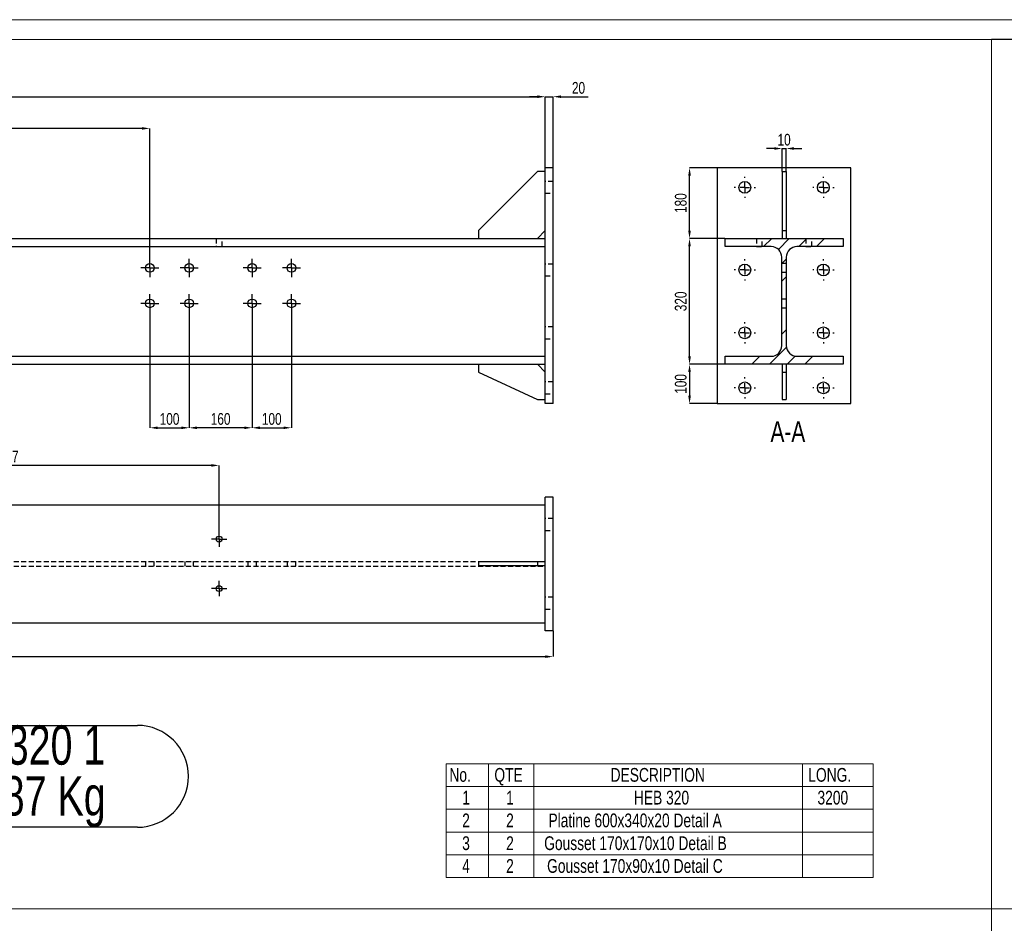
# Model space of a CAD drawing. Header units: millimetres. Extents: x 0 to 1189, y 0 to 841.
# Tile 14 of 29: x 298 to 548, y 611 to 841. Entities that reach past the tile are written whole.
import ezdxf

# ---------------------------------------------------------------- set-up
doc = ezdxf.new("R2010")
doc.units = ezdxf.units.MM
doc.header["$PDSIZE"] = -1
doc.linetypes.add('CENTERX2', pattern=[20.32, 12.7, -2.54, 2.54, -2.54])
doc.linetypes.add('HIDDEN', pattern=[1.905, 1.27, -0.635])
for name, color, linetype in [('COTES', 1, 'Continuous'), ('NOTES', 6, 'Continuous'), ('TRAIT-FINS', 9, 'Continuous'), ('TRAIT-MIXTES', 3, 'CENTERX2'), ('TRAIT-TIRET', 2, 'HIDDEN')]:
    doc.layers.add(name, color=color, linetype=linetype)
doc.layers.add('TRAIT-FORT', color=4, linetype='Continuous', lineweight=25)
doc.styles.add('SLDTEXTSTYLE0', font='TXT', dxfattribs={"width": 0.75})
doc.dimstyles.new('SLDDIMSTYLE0', dxfattribs={"dimtxt": 3, "dimasz": 2, "dimexe": 0, "dimexo": 0.0625, "dimgap": 0.75, "dimtad": 1, "dimdec": 0, "dimlfac": 10, "dimrnd": 1e-09, "dimzin": 12, "dimdsep": 46, "dimtxsty": 'SLDTEXTSTYLE0', "dimsah": 1, "dimcen": 0.09, "dimadec": 0, "dimazin": 3, "dimtfac": 1, "dimtdec": 0, "dimtofl": 0, "dimtmove": 0, "dimatfit": 3, "dimfxl": 1, "dimfrac": 2, "dimtolj": 1, "dimtzin": 12, "dimarcsym": 0})
doc.dimstyles.new('SLDDIMSTYLE1', dxfattribs={"dimtxt": 3, "dimasz": 2, "dimexe": 0, "dimexo": 0.0625, "dimgap": 0.75, "dimtad": 1, "dimdec": 0, "dimlfac": 10, "dimrnd": 1e-09, "dimzin": 12, "dimdsep": 46, "dimtxsty": 'SLDTEXTSTYLE0', "dimsah": 1, "dimcen": 0.09, "dimadec": 0, "dimazin": 3, "dimtfac": 1, "dimtdec": 0, "dimtmove": 0, "dimatfit": 0, "dimfxl": 1, "dimfrac": 2, "dimtolj": 1, "dimtzin": 12, "dimarcsym": 0})

# ---------------------------------------------------------------- blocks, each defined once
blk = doc.blocks.new('SW_TABLEANNOTATION_0')
at = {"color": 0, "linetype": 'Continuous', "lineweight": 18}
for p, q in [((0, 0), (0, -28.97)), ((108.68, 0), (0, 0)), ((108.68, -28.97), (108.68, 0)), ((10.8, 0), (10.8, -5.79)), ((22.36, 0), (22.36, -5.79)), ((90.65, 0), (90.65, -5.79)), ((0, -5.79), (108.68, -5.79)), ((10.8, -5.79), (10.8, -28.97)), ((22.36, -5.79), (22.36, -28.97)), ((90.65, -5.79), (90.65, -28.97)), ((0, -11.59), (108.68, -11.59)), ((0, -17.38), (108.68, -17.38)), ((0, -23.18), (108.68, -23.18)), ((0, -28.97), (108.68, -28.97))]:
    blk.add_line(p, q, dxfattribs=at)
at = {"color": 0, "linetype": 'Continuous', "lineweight": 18, "char_height": 3.5, "attachment_point": 1, "style": 'SLDTEXTSTYLE0'}
for s, insert in [('No.', (0.85, -1.08)), ('QTE', (12.3, -1.08)), ('DESCRIPTION', (41.86, -1.08)), ('LONG.', (92.15, -1.08)), ('1', (4.11, -6.87)), ('1', (15.29, -6.87)), ('HEB 320', (47.79, -6.87)), ('3200', (94.49, -6.87)), ('Platine 600x340x20 Detail A', (26.05, -12.66)), ('2', (4.11, -12.66)), ('2', (15.29, -12.66)), ('3', (4.11, -18.46)), ('2', (15.29, -18.46)), ('Gousset 170x170x10 Detail B', (24.97, -18.46)), ('4', (4.11, -24.25)), ('2', (15.29, -24.25)), ('Gousset 170x90x10 Detail C', (25.71, -24.25))]:
    blk.add_mtext(s, dxfattribs=dict(at, insert=insert))
blk = doc.blocks.new('_D_79')
at = {"layer": 'COTES', "color": 0, "lineweight": -2, "transparency": 16777216}
for p, q in [((239.74, 710.93), (239.74, 727.64)), ((346.44, 727.64), (241.74, 727.64)), ((348.44, 710.93), (348.44, 727.64))]:
    blk.add_line(p, q, dxfattribs=at)
at = {"layer": 'COTES', "color": 0, "transparency": 16777216}
for points in [[(241.74, 727.98), (241.74, 727.31), (239.74, 727.64)], [(346.44, 727.98), (346.44, 727.31), (348.44, 727.64)]]:
    blk.add_solid(points, dxfattribs=at)
at = {"layer": 'Defpoints', "color": 0, "transparency": 16777216}
for p in [(239.74, 727.64), (239.74, 710.86), (348.44, 710.86)]:
    blk.add_point(p, dxfattribs=at)
at = {"layer": 'COTES', "color": 0, "transparency": 16777216, "insert": (294.09, 731.39), "char_height": 3, "attachment_point": 2, "style": 'SLDTEXTSTYLE0'}
blk.add_mtext('\\A1;1087', dxfattribs=at)
blk = doc.blocks.new('_D_81')
at = {"layer": 'COTES', "color": 0, "lineweight": -2, "transparency": 16777216}
for p, q in [((109.44, 685.55), (109.44, 679.01)), ((433.44, 685.55), (433.44, 679.01)), ((111.44, 679.01), (431.44, 679.01))]:
    blk.add_line(p, q, dxfattribs=at)
at = {"layer": 'COTES', "color": 0, "transparency": 16777216}
for points in [[(111.44, 679.34), (111.44, 678.67), (109.44, 679.01)], [(431.44, 679.34), (431.44, 678.67), (433.44, 679.01)]]:
    blk.add_solid(points, dxfattribs=at)
at = {"layer": 'Defpoints', "color": 0, "transparency": 16777216}
for p in [(109.44, 685.61), (433.44, 685.61), (433.44, 679.01)]:
    blk.add_point(p, dxfattribs=at)
at = {"layer": 'COTES', "color": 0, "transparency": 16777216, "insert": (271.44, 682.76), "char_height": 3, "attachment_point": 2, "style": 'SLDTEXTSTYLE0'}
blk.add_mtext('\\A1;3240', dxfattribs=at)
blk = doc.blocks.new('SW_CENTERMARKSYMBOL_70')
at = {"layer": 'TRAIT-MIXTES', "color": 0}
for p, q in [((-1.2, 0), (-1.95, 0)), ((0, 0), (-1.2, 0)), ((0, 1.2), (0, 1.95)), ((0, 0), (0, 1.2)), ((0, 0), (0, -1.2)), ((0, 0), (1.2, 0)), ((1.2, 0), (1.95, 0)), ((0, -1.2), (0, -1.95))]:
    blk.add_line(p, q, dxfattribs=at)
blk = doc.blocks.new('SW_CENTERMARKSYMBOL_71')
at = {"layer": 'TRAIT-MIXTES', "color": 0}
for p, q in [((-1.2, 0), (-1.95, 0)), ((0, 0), (-1.2, 0)), ((0, 1.2), (0, 1.95)), ((0, 0), (0, 1.2)), ((0, 0), (0, -1.2)), ((0, 0), (1.2, 0)), ((1.2, 0), (1.95, 0)), ((0, -1.2), (0, -1.95))]:
    blk.add_line(p, q, dxfattribs=at)
blk = doc.blocks.new('_D_82')
at = {"layer": 'COTES', "color": 0, "lineweight": -2, "transparency": 16777216}
for p, q in [((111.44, 785.43), (111.44, 821.43)), ((113.44, 821.43), (429.44, 821.43)), ((431.44, 785.43), (431.44, 821.43))]:
    blk.add_line(p, q, dxfattribs=at)
at = {"layer": 'COTES', "color": 0, "transparency": 16777216}
for points in [[(113.44, 821.77), (113.44, 821.1), (111.44, 821.43)], [(429.44, 821.77), (429.44, 821.1), (431.44, 821.43)]]:
    blk.add_solid(points, dxfattribs=at)
at = {"layer": 'Defpoints', "color": 0, "transparency": 16777216}
for p in [(431.44, 821.43), (111.44, 785.37), (431.44, 785.37)]:
    blk.add_point(p, dxfattribs=at)
at = {"layer": 'COTES', "color": 0, "transparency": 16777216, "insert": (271.44, 825.18), "char_height": 3, "attachment_point": 2, "style": 'SLDTEXTSTYLE0'}
blk.add_mtext('\\A1;3200', dxfattribs=at)
blk = doc.blocks.new('_D_83')
at = {"layer": 'COTES', "color": 0, "lineweight": -2, "transparency": 16777216}
for p, q in [((429.44, 821.43), (427.44, 821.43)), ((431.44, 803.43), (431.44, 821.43)), ((431.44, 821.43), (433.44, 821.43)), ((433.44, 803.43), (433.44, 821.43)), ((435.44, 821.43), (442.31, 821.43))]:
    blk.add_line(p, q, dxfattribs=at)
at = {"layer": 'COTES', "color": 0, "transparency": 16777216}
for points in [[(429.44, 821.77), (429.44, 821.1), (431.44, 821.43)], [(435.44, 821.77), (435.44, 821.1), (433.44, 821.43)]]:
    blk.add_solid(points, dxfattribs=at)
at = {"layer": 'Defpoints', "color": 0, "transparency": 16777216}
for p in [(431.44, 821.43), (431.44, 803.37), (433.44, 803.37)]:
    blk.add_point(p, dxfattribs=at)
at = {"layer": 'COTES', "color": 0, "transparency": 16777216, "insert": (439.88, 825.18), "char_height": 3, "attachment_point": 2, "style": 'SLDTEXTSTYLE0'}
blk.add_mtext('\\A1;20', dxfattribs=at)
blk = doc.blocks.new('_D_95')
at = {"layer": 'COTES', "color": 0, "lineweight": -2, "transparency": 16777216}
for p, q in [((330.84, 766.5), (330.84, 737.22)), ((340.84, 766.5), (340.84, 737.22)), ((332.84, 737.22), (338.84, 737.22))]:
    blk.add_line(p, q, dxfattribs=at)
at = {"layer": 'COTES', "color": 0, "transparency": 16777216}
for points in [[(332.84, 737.55), (332.84, 736.88), (330.84, 737.22)], [(338.84, 737.55), (338.84, 736.88), (340.84, 737.22)]]:
    blk.add_solid(points, dxfattribs=at)
at = {"layer": 'Defpoints', "color": 0, "transparency": 16777216}
for p in [(330.84, 766.57), (340.84, 766.57), (340.84, 737.22)]:
    blk.add_point(p, dxfattribs=at)
at = {"layer": 'COTES', "color": 0, "transparency": 16777216, "insert": (335.84, 740.97), "char_height": 3, "attachment_point": 2, "style": 'SLDTEXTSTYLE0'}
blk.add_mtext('\\A1;100', dxfattribs=at)
blk = doc.blocks.new('_D_96')
at = {"layer": 'COTES', "color": 0, "lineweight": -2, "transparency": 16777216}
for p, q in [((340.84, 766.5), (340.84, 737.22)), ((356.84, 766.5), (356.84, 737.22)), ((354.84, 737.22), (342.84, 737.22))]:
    blk.add_line(p, q, dxfattribs=at)
at = {"layer": 'COTES', "color": 0, "transparency": 16777216}
for points in [[(342.84, 737.55), (342.84, 736.88), (340.84, 737.22)], [(354.84, 737.55), (354.84, 736.88), (356.84, 737.22)]]:
    blk.add_solid(points, dxfattribs=at)
at = {"layer": 'Defpoints', "color": 0, "transparency": 16777216}
for p in [(340.84, 766.57), (356.84, 766.57), (340.84, 737.22)]:
    blk.add_point(p, dxfattribs=at)
at = {"layer": 'COTES', "color": 0, "transparency": 16777216, "insert": (348.84, 740.97), "char_height": 3, "attachment_point": 2, "style": 'SLDTEXTSTYLE0'}
blk.add_mtext('\\A1;160', dxfattribs=at)
blk = doc.blocks.new('_D_97')
at = {"layer": 'COTES', "color": 0, "lineweight": -2, "transparency": 16777216}
for p, q in [((356.84, 766.5), (356.84, 737.22)), ((366.84, 766.5), (366.84, 737.22)), ((358.84, 737.22), (364.84, 737.22))]:
    blk.add_line(p, q, dxfattribs=at)
at = {"layer": 'COTES', "color": 0, "transparency": 16777216}
for points in [[(358.84, 737.55), (358.84, 736.88), (356.84, 737.22)], [(364.84, 737.55), (364.84, 736.88), (366.84, 737.22)]]:
    blk.add_solid(points, dxfattribs=at)
at = {"layer": 'Defpoints', "color": 0, "transparency": 16777216}
for p in [(356.84, 766.57), (366.84, 766.57), (366.84, 737.22)]:
    blk.add_point(p, dxfattribs=at)
at = {"layer": 'COTES', "color": 0, "transparency": 16777216, "insert": (361.84, 740.97), "char_height": 3, "attachment_point": 2, "style": 'SLDTEXTSTYLE0'}
blk.add_mtext('\\A1;100', dxfattribs=at)
blk = doc.blocks.new('_D_100')
at = {"layer": 'COTES', "color": 0, "lineweight": -2, "transparency": 16777216}
for p, q in [((230.34, 780.23), (230.34, 813.37)), ((328.84, 813.37), (232.34, 813.37)), ((330.84, 780.23), (330.84, 813.37))]:
    blk.add_line(p, q, dxfattribs=at)
at = {"layer": 'COTES', "color": 0, "transparency": 16777216}
for points in [[(232.34, 813.7), (232.34, 813.03), (230.34, 813.37)], [(328.84, 813.7), (328.84, 813.03), (330.84, 813.37)]]:
    blk.add_solid(points, dxfattribs=at)
at = {"layer": 'Defpoints', "color": 0, "transparency": 16777216}
for p in [(230.34, 813.37), (230.34, 780.17), (330.84, 780.17)]:
    blk.add_point(p, dxfattribs=at)
at = {"layer": 'COTES', "color": 0, "transparency": 16777216, "insert": (280.59, 817.12), "char_height": 3, "attachment_point": 2, "style": 'SLDTEXTSTYLE0'}
blk.add_mtext('\\A1;1005', dxfattribs=at)
blk = doc.blocks.new('SW_CENTERMARKSYMBOL_88')
at = {"layer": 'TRAIT-MIXTES', "color": 0}
for p, q in [((-1.2, 0), (-2.3, 0)), ((0, 0), (-1.2, 0)), ((0, 1.2), (0, 2.3)), ((0, 0), (0, 1.2)), ((0, 0), (0, -1.2)), ((0, 0), (1.2, 0)), ((1.2, 0), (2.3, 0)), ((0, -1.2), (0, -2.3))]:
    blk.add_line(p, q, dxfattribs=at)
blk = doc.blocks.new('SW_CENTERMARKSYMBOL_89')
at = {"layer": 'TRAIT-MIXTES', "color": 0}
for p, q in [((-1.2, 0), (-2.3, 0)), ((0, 0), (-1.2, 0)), ((0, 1.2), (0, 2.3)), ((0, 0), (0, 1.2)), ((0, 0), (0, -1.2)), ((0, 0), (1.2, 0)), ((1.2, 0), (2.3, 0)), ((0, -1.2), (0, -2.3))]:
    blk.add_line(p, q, dxfattribs=at)
blk = doc.blocks.new('SW_CENTERMARKSYMBOL_90')
at = {"layer": 'TRAIT-MIXTES', "color": 0}
for p, q in [((-1.2, 0), (-2.3, 0)), ((0, 0), (-1.2, 0)), ((0, 1.2), (0, 2.3)), ((0, 0), (0, 1.2)), ((0, 0), (0, -1.2)), ((0, 0), (1.2, 0)), ((1.2, 0), (2.3, 0)), ((0, -1.2), (0, -2.3))]:
    blk.add_line(p, q, dxfattribs=at)
blk = doc.blocks.new('SW_CENTERMARKSYMBOL_91')
at = {"layer": 'TRAIT-MIXTES', "color": 0}
for p, q in [((-1.2, 0), (-2.3, 0)), ((0, 0), (-1.2, 0)), ((0, 1.2), (0, 2.3)), ((0, 0), (0, 1.2)), ((0, 0), (0, -1.2)), ((0, 0), (1.2, 0)), ((1.2, 0), (2.3, 0)), ((0, -1.2), (0, -2.3))]:
    blk.add_line(p, q, dxfattribs=at)
blk = doc.blocks.new('SW_CENTERMARKSYMBOL_92')
at = {"layer": 'TRAIT-MIXTES', "color": 0}
for p, q in [((-1.2, 0), (-2.3, 0)), ((0, 0), (-1.2, 0)), ((0, 1.2), (0, 2.3)), ((0, 0), (0, 1.2)), ((0, 0), (0, -1.2)), ((0, 0), (1.2, 0)), ((1.2, 0), (2.3, 0)), ((0, -1.2), (0, -2.3))]:
    blk.add_line(p, q, dxfattribs=at)
blk = doc.blocks.new('SW_CENTERMARKSYMBOL_93')
at = {"layer": 'TRAIT-MIXTES', "color": 0}
for p, q in [((-1.2, 0), (-2.3, 0)), ((0, 0), (-1.2, 0)), ((0, 1.2), (0, 2.3)), ((0, 0), (0, 1.2)), ((0, 0), (0, -1.2)), ((0, 0), (1.2, 0)), ((1.2, 0), (2.3, 0)), ((0, -1.2), (0, -2.3))]:
    blk.add_line(p, q, dxfattribs=at)
blk = doc.blocks.new('SW_CENTERMARKSYMBOL_94')
at = {"layer": 'TRAIT-MIXTES', "color": 0}
for p, q in [((-1.2, 0), (-2.3, 0)), ((0, 0), (-1.2, 0)), ((0, 1.2), (0, 2.3)), ((0, 0), (0, 1.2)), ((0, 0), (0, -1.2)), ((0, 0), (1.2, 0)), ((1.2, 0), (2.3, 0)), ((0, -1.2), (0, -2.3))]:
    blk.add_line(p, q, dxfattribs=at)
blk = doc.blocks.new('SW_CENTERMARKSYMBOL_95')
at = {"layer": 'TRAIT-MIXTES', "color": 0}
for p, q in [((-1.2, 0), (-2.3, 0)), ((0, 0), (-1.2, 0)), ((0, 1.2), (0, 2.3)), ((0, 0), (0, 1.2)), ((0, 0), (0, -1.2)), ((0, 0), (1.2, 0)), ((1.2, 0), (2.3, 0)), ((0, -1.2), (0, -2.3))]:
    blk.add_line(p, q, dxfattribs=at)
blk = doc.blocks.new('_D_112')
at = {"layer": 'COTES', "color": 0, "lineweight": -2, "transparency": 16777216}
for p, q in [((489.68, 808.25), (487.68, 808.25)), ((491.68, 802.43), (491.68, 808.25)), ((491.68, 808.25), (492.68, 808.25)), ((492.68, 802.43), (492.68, 808.25)), ((494.68, 808.25), (496.68, 808.25))]:
    blk.add_line(p, q, dxfattribs=at)
at = {"layer": 'COTES', "color": 0, "transparency": 16777216}
for points in [[(489.68, 808.59), (489.68, 807.92), (491.68, 808.25)], [(494.68, 808.59), (494.68, 807.92), (492.68, 808.25)]]:
    blk.add_solid(points, dxfattribs=at)
at = {"layer": 'Defpoints', "color": 0, "transparency": 16777216}
for p in [(492.68, 808.25), (491.68, 802.37), (492.68, 802.37)]:
    blk.add_point(p, dxfattribs=at)
at = {"layer": 'COTES', "color": 0, "transparency": 16777216, "insert": (492.18, 812), "char_height": 3, "attachment_point": 2, "style": 'SLDTEXTSTYLE0'}
blk.add_mtext('\\A1;10', dxfattribs=at)
blk = doc.blocks.new('_D_113')
at = {"layer": 'COTES', "color": 0, "lineweight": -2, "transparency": 16777216}
for p, q in [((475.11, 803.37), (468.13, 803.37)), ((468.13, 787.37), (468.13, 801.37)), ((477.11, 785.37), (468.13, 785.37))]:
    blk.add_line(p, q, dxfattribs=at)
at = {"layer": 'COTES', "color": 0, "transparency": 16777216}
for points in [[(467.79, 801.37), (468.46, 801.37), (468.13, 803.37)], [(467.79, 787.37), (468.46, 787.37), (468.13, 785.37)]]:
    blk.add_solid(points, dxfattribs=at)
at = {"layer": 'Defpoints', "color": 0, "transparency": 16777216}
for p in [(468.13, 803.37), (475.18, 803.37), (477.18, 785.37)]:
    blk.add_point(p, dxfattribs=at)
at = {"layer": 'COTES', "color": 0, "transparency": 16777216, "insert": (464.38, 794.37), "char_height": 3, "attachment_point": 2, "rotation": 90, "style": 'SLDTEXTSTYLE0'}
blk.add_mtext('\\A1;180', dxfattribs=at)
blk = doc.blocks.new('_D_114')
at = {"layer": 'COTES', "color": 0, "lineweight": -2, "transparency": 16777216}
for p, q in [((477.11, 785.37), (468.13, 785.37)), ((468.13, 755.37), (468.13, 783.37)), ((477.11, 753.37), (468.13, 753.37))]:
    blk.add_line(p, q, dxfattribs=at)
at = {"layer": 'COTES', "color": 0, "transparency": 16777216}
for points in [[(467.79, 783.37), (468.46, 783.37), (468.13, 785.37)], [(467.79, 755.37), (468.46, 755.37), (468.13, 753.37)]]:
    blk.add_solid(points, dxfattribs=at)
at = {"layer": 'Defpoints', "color": 0, "transparency": 16777216}
for p in [(468.13, 785.37), (477.18, 785.37), (477.18, 753.37)]:
    blk.add_point(p, dxfattribs=at)
at = {"layer": 'COTES', "color": 0, "transparency": 16777216, "insert": (464.38, 769.37), "char_height": 3, "attachment_point": 2, "rotation": 90, "style": 'SLDTEXTSTYLE0'}
blk.add_mtext('\\A1;320', dxfattribs=at)
blk = doc.blocks.new('_D_115')
at = {"layer": 'COTES', "color": 0, "lineweight": -2, "transparency": 16777216}
for p, q in [((477.11, 753.37), (468.13, 753.37)), ((468.13, 751.37), (468.13, 745.37)), ((475.11, 743.37), (468.13, 743.37))]:
    blk.add_line(p, q, dxfattribs=at)
at = {"layer": 'COTES', "color": 0, "transparency": 16777216}
for points in [[(467.79, 751.37), (468.46, 751.37), (468.13, 753.37)], [(467.79, 745.37), (468.46, 745.37), (468.13, 743.37)]]:
    blk.add_solid(points, dxfattribs=at)
at = {"layer": 'Defpoints', "color": 0, "transparency": 16777216}
for p in [(477.18, 753.37), (468.13, 743.37), (475.18, 743.37)]:
    blk.add_point(p, dxfattribs=at)
at = {"layer": 'COTES', "color": 0, "transparency": 16777216, "insert": (464.38, 748.37), "char_height": 3, "attachment_point": 2, "rotation": 90, "style": 'SLDTEXTSTYLE0'}
blk.add_mtext('\\A1;100', dxfattribs=at)
blk = doc.blocks.new('SW_CENTERMARKSYMBOL_104')
at = {"layer": 'TRAIT-MIXTES', "color": 0}
for p, q in [((0, 2.4), (0, 2.7)), ((-2.4, 0), (-2.7, 0)), ((0, 0), (-1.2, 0)), ((0, 0), (0, 1.2)), ((0, 0), (0, -1.2)), ((0, 0), (1.2, 0)), ((2.4, 0), (2.7, 0)), ((0, -2.4), (0, -2.7))]:
    blk.add_line(p, q, dxfattribs=at)
blk = doc.blocks.new('SW_CENTERMARKSYMBOL_105')
at = {"layer": 'TRAIT-MIXTES', "color": 0}
for p, q in [((0, 2.4), (0, 2.7)), ((-2.4, 0), (-2.7, 0)), ((0, 0), (-1.2, 0)), ((0, 0), (0, 1.2)), ((0, 0), (0, -1.2)), ((0, 0), (1.2, 0)), ((2.4, 0), (2.7, 0)), ((0, -2.4), (0, -2.7))]:
    blk.add_line(p, q, dxfattribs=at)
blk = doc.blocks.new('SW_CENTERMARKSYMBOL_106')
at = {"layer": 'TRAIT-MIXTES', "color": 0}
for p, q in [((0, 2.4), (0, 2.7)), ((-2.4, 0), (-2.7, 0)), ((0, 0), (-1.2, 0)), ((0, 0), (0, 1.2)), ((0, 0), (0, -1.2)), ((0, 0), (1.2, 0)), ((2.4, 0), (2.7, 0)), ((0, -2.4), (0, -2.7))]:
    blk.add_line(p, q, dxfattribs=at)
blk = doc.blocks.new('SW_CENTERMARKSYMBOL_107')
at = {"layer": 'TRAIT-MIXTES', "color": 0}
for p, q in [((0, 2.4), (0, 2.7)), ((-2.4, 0), (-2.7, 0)), ((0, 0), (-1.2, 0)), ((0, 0), (0, 1.2)), ((0, 0), (0, -1.2)), ((0, 0), (1.2, 0)), ((2.4, 0), (2.7, 0)), ((0, -2.4), (0, -2.7))]:
    blk.add_line(p, q, dxfattribs=at)
blk = doc.blocks.new('SW_CENTERMARKSYMBOL_108')
at = {"layer": 'TRAIT-MIXTES', "color": 0}
for p, q in [((0, 2.4), (0, 2.7)), ((-2.4, 0), (-2.7, 0)), ((0, 0), (-1.2, 0)), ((0, 0), (0, 1.2)), ((0, 0), (0, -1.2)), ((0, 0), (1.2, 0)), ((2.4, 0), (2.7, 0)), ((0, -2.4), (0, -2.7))]:
    blk.add_line(p, q, dxfattribs=at)
blk = doc.blocks.new('SW_CENTERMARKSYMBOL_109')
at = {"layer": 'TRAIT-MIXTES', "color": 0}
for p, q in [((0, 2.4), (0, 2.7)), ((-2.4, 0), (-2.7, 0)), ((0, 0), (-1.2, 0)), ((0, 0), (0, 1.2)), ((0, 0), (0, -1.2)), ((0, 0), (1.2, 0)), ((2.4, 0), (2.7, 0)), ((0, -2.4), (0, -2.7))]:
    blk.add_line(p, q, dxfattribs=at)
blk = doc.blocks.new('SW_CENTERMARKSYMBOL_110')
at = {"layer": 'TRAIT-MIXTES', "color": 0}
for p, q in [((0, 2.4), (0, 2.7)), ((-2.4, 0), (-2.7, 0)), ((0, 0), (-1.2, 0)), ((0, 0), (0, 1.2)), ((0, 0), (0, -1.2)), ((0, 0), (1.2, 0)), ((2.4, 0), (2.7, 0)), ((0, -2.4), (0, -2.7))]:
    blk.add_line(p, q, dxfattribs=at)
blk = doc.blocks.new('SW_CENTERMARKSYMBOL_111')
at = {"layer": 'TRAIT-MIXTES', "color": 0}
for p, q in [((0, 2.4), (0, 2.7)), ((-2.4, 0), (-2.7, 0)), ((0, 0), (-1.2, 0)), ((0, 0), (0, 1.2)), ((0, 0), (0, -1.2)), ((0, 0), (1.2, 0)), ((2.4, 0), (2.7, 0)), ((0, -2.4), (0, -2.7))]:
    blk.add_line(p, q, dxfattribs=at)
blk = doc.blocks.new('SW_NOTE_18')
at = {"layer": 'NOTES', "color": 0}
for p, q in [((-2.28, 12.88), (59.61, 12.88)), ((59.61, -13.03), (-2.28, -13.03))]:
    blk.add_line(p, q, dxfattribs=at)
for centre, start, end in [((-2.28, -0.07), 90, 270), ((59.61, -0.07), 270, 90)]:
    blk.add_arc(centre, 12.96, start, end, dxfattribs=at)
at = {"layer": 'NOTES', "color": 0, "char_height": 10, "attachment_point": 2, "style": 'SLDTEXTSTYLE0'}
for s, insert in [('HEB320 1', (28.59, 12.89)), ('467.87 Kg', (28.67, -0.04))]:
    blk.add_mtext(s, dxfattribs=dict(at, insert=insert))

msp = doc.modelspace()

# ---------------------------------------------------------------- hatches: boundary and pattern name
at = {"layer": 'TRAIT-FINS'}
h = msp.add_hatch(dxfattribs=at)
h.set_pattern_fill('DIN 201 ACIER ET FONTE', color=256, style=0, pattern_type=2)
h.set_pattern_definition([(45, (0, 0), (-13.4704, 13.4704), []), (45, (4.49, 2e-323), (-13.4704, 13.4704), []), (45, (8.98, 4e-323), (-13.4704, 13.4704), []), (45, (13.47, 6e-323), (-13.4704, 13.4704), [])])
edge = h.paths.add_edge_path(flags=0)
edge.add_line((477.18, 753.37), (507.18, 753.37))
edge.add_line((507.18, 753.37), (507.18, 755.42))
edge.add_line((507.18, 755.42), (495.45, 755.42))
edge.add_arc((495.45, 758.12), 2.7, 180, 270, ccw=False)
edge.add_line((492.75, 758.12), (492.75, 780.62))
edge.add_arc((495.45, 780.62), 2.7, 90, 180, ccw=False)
edge.add_line((495.45, 783.32), (507.18, 783.32))
edge.add_line((507.18, 783.32), (507.18, 785.37))
edge.add_line((507.18, 785.37), (477.18, 785.37))
edge.add_line((477.18, 785.37), (477.18, 783.32))
edge.add_line((477.18, 783.32), (488.9, 783.32))
edge.add_arc((488.9, 780.62), 2.7, 0, 90, ccw=False)
edge.add_line((491.6, 780.62), (491.6, 758.12))
edge.add_arc((488.9, 758.12), 2.7, 270, 360, ccw=False)
edge.add_line((488.9, 755.42), (477.18, 755.42))
edge.add_line((477.18, 755.42), (477.18, 753.37))

# ---------------------------------------------------------------- linework, layer by layer
at = {"lineweight": 18}
for p, q in [((1188.94, 841.02), (0, 841.02)), ((5, 836.02), (544.93, 836.02)), ((1183.94, 836.02), (5, 836.02)), ((544.93, 614.85), (544.93, 836.07)), ((544.93, 836.07), (1042.12, 836.07)), ((544.93, 836.02), (544.93, 614.85)), ((5, 614.85), (544.93, 614.85)), ((544.93, 614.85), (6.32, 614.85)), ((544.93, 614.85), (544.93, 300.89)), ((544.93, 614.85), (1042.12, 614.85)), ((1042.12, 614.85), (544.93, 614.85)), ((544.93, 614.85), (544.93, 321.17))]:
    msp.add_line(p, q, dxfattribs=at)
at = {"layer": 'TRAIT-FORT', "lineweight": 25}
for p, q in [((429.44, 802.37), (414.44, 787.37)), ((431.44, 802.37), (429.44, 802.37)), ((433.44, 803.37), (431.44, 803.37)), ((431.44, 743.37), (431.44, 803.37)), ((433.44, 743.37), (433.44, 803.37)), ((509.18, 803.37), (475.18, 803.37)), ((475.18, 803.37), (475.18, 743.37)), ((491.68, 802.37), (491.68, 787.37)), ((491.68, 802.37), (492.68, 802.37)), ((492.68, 802.37), (492.68, 787.37)), ((509.18, 743.37), (509.18, 803.37)), ((414.44, 787.37), (414.44, 785.37)), ((429.44, 785.37), (431.44, 787.37)), ((491.68, 787.37), (491.68, 785.37)), ((491.68, 787.37), (492.68, 787.37)), ((492.68, 787.37), (492.68, 785.37)), ((111.44, 785.37), (431.44, 785.37)), ((477.18, 783.32), (477.18, 785.37)), ((477.18, 785.37), (507.18, 785.37)), ((507.18, 785.37), (507.18, 783.32)), ((111.44, 783.32), (431.44, 783.32)), ((488.9, 783.32), (477.18, 783.32)), ((507.18, 783.32), (495.45, 783.32)), ((491.6, 758.12), (491.6, 780.62)), ((492.75, 780.62), (492.75, 758.12)), ((111.44, 755.42), (431.44, 755.42)), ((477.18, 753.37), (477.18, 755.42)), ((477.18, 755.42), (488.9, 755.42)), ((495.45, 755.42), (507.18, 755.42)), ((507.18, 755.42), (507.18, 753.37)), ((111.44, 753.37), (431.44, 753.37)), ((414.44, 753.37), (414.44, 751.37)), ((431.44, 751.37), (429.44, 753.37)), ((507.18, 753.37), (477.18, 753.37)), ((491.68, 753.37), (491.68, 751.37)), ((492.68, 753.37), (492.68, 751.37)), ((414.44, 751.37), (429.44, 744.37)), ((491.68, 751.37), (492.68, 751.37)), ((491.68, 751.37), (491.68, 744.37)), ((492.68, 751.37), (492.68, 744.37)), ((429.44, 744.37), (431.44, 744.37)), ((491.68, 744.37), (492.68, 744.37)), ((433.44, 743.37), (431.44, 743.37)), ((475.18, 743.37), (509.18, 743.37)), ((433.44, 719.61), (431.44, 719.61)), ((431.44, 685.61), (431.44, 719.61)), ((433.44, 685.61), (433.44, 719.61)), ((111.44, 717.61), (431.44, 717.61)), ((414.44, 703.11), (414.44, 702.11)), ((429.44, 703.11), (414.44, 703.11)), ((429.44, 702.11), (414.44, 702.11)), ((429.44, 703.11), (429.44, 702.11)), ((431.44, 703.11), (429.44, 703.11)), ((431.44, 702.11), (429.44, 702.11)), ((111.44, 687.61), (431.44, 687.61)), ((433.44, 685.61), (431.44, 685.61))]:
    msp.add_line(p, q, dxfattribs=at)
for centre, radius in [((482.18, 798.37), 1.5), ((502.18, 798.37), 1.5), ((330.84, 777.87), 1.1), ((340.84, 777.87), 1.1), ((356.84, 777.87), 1.1), ((366.84, 777.87), 1.1), ((482.18, 777.37), 1.5), ((502.18, 777.37), 1.5), ((330.84, 768.87), 1.1), ((340.84, 768.87), 1.1), ((356.84, 768.87), 1.1), ((366.84, 768.87), 1.1), ((482.18, 761.37), 1.5), ((502.18, 761.37), 1.5), ((482.18, 747.37), 1.5), ((502.18, 747.37), 1.5), ((348.44, 708.91), 0.75), ((348.44, 696.31), 0.75)]:
    msp.add_circle(centre, radius, dxfattribs=at)
for centre, start, end in [((488.9, 780.62), 0, 90), ((495.45, 780.62), 90, 180), ((488.9, 758.12), 270, 0), ((495.45, 758.12), 180, 270)]:
    msp.add_arc(centre, 2.7, start, end, dxfattribs=at)
at = {"layer": 'TRAIT-TIRET'}
for p, q in [((433.44, 799.87), (431.44, 799.87)), ((431.44, 796.87), (433.44, 796.87)), ((347.69, 785.37), (347.69, 783.37)), ((349.19, 783.37), (349.19, 785.37)), ((485.13, 785.37), (485.13, 783.37)), ((486.63, 783.37), (486.63, 785.37)), ((497.73, 785.37), (497.73, 783.37)), ((499.23, 783.37), (499.23, 785.37)), ((347.69, 783.37), (349.19, 783.37)), ((485.13, 783.37), (486.63, 783.37)), ((497.73, 783.37), (499.23, 783.37)), ((433.44, 778.87), (431.44, 778.87)), ((492.75, 778.97), (491.6, 778.97)), ((491.6, 776.77), (492.75, 776.77)), ((431.44, 775.87), (433.44, 775.87)), ((492.75, 769.97), (491.6, 769.97)), ((491.6, 767.77), (492.75, 767.77)), ((433.44, 762.87), (431.44, 762.87)), ((431.44, 759.87), (433.44, 759.87)), ((433.44, 748.87), (431.44, 748.87)), ((431.44, 745.87), (433.44, 745.87)), ((433.44, 714.11), (431.44, 714.11)), ((431.44, 711.11), (433.44, 711.11)), ((111.44, 703.19), (431.44, 703.19)), ((111.44, 702.04), (431.44, 702.04)), ((329.74, 703.19), (329.74, 702.04)), ((331.94, 702.04), (331.94, 703.19)), ((339.74, 703.19), (339.74, 702.04)), ((341.94, 702.04), (341.94, 703.19)), ((355.74, 703.19), (355.74, 702.04)), ((357.94, 702.04), (357.94, 703.19)), ((365.74, 703.19), (365.74, 702.04)), ((367.94, 702.04), (367.94, 703.19)), ((433.44, 694.11), (431.44, 694.11)), ((431.44, 691.11), (433.44, 691.11))]:
    msp.add_line(p, q, dxfattribs=at)

# ---------------------------------------------------------------- block references
at = {"lineweight": 18}
msp.add_blockref('SW_TABLEANNOTATION_0', (406.18, 651.76), dxfattribs=at)
at = {"layer": 'NOTES'}
msp.add_blockref('SW_NOTE_18', (268.07, 648.63), dxfattribs=at)
at = {"layer": 'TRAIT-MIXTES'}
for name, p in [('SW_CENTERMARKSYMBOL_104', (482.18, 798.37)), ('SW_CENTERMARKSYMBOL_105', (502.18, 798.37)), ('SW_CENTERMARKSYMBOL_88', (330.84, 777.87)), ('SW_CENTERMARKSYMBOL_89', (340.84, 777.87)), ('SW_CENTERMARKSYMBOL_90', (356.84, 777.87)), ('SW_CENTERMARKSYMBOL_91', (366.84, 777.87)), ('SW_CENTERMARKSYMBOL_106', (482.18, 777.37)), ('SW_CENTERMARKSYMBOL_107', (502.18, 777.37)), ('SW_CENTERMARKSYMBOL_95', (330.84, 768.87)), ('SW_CENTERMARKSYMBOL_94', (340.84, 768.87)), ('SW_CENTERMARKSYMBOL_93', (356.84, 768.87)), ('SW_CENTERMARKSYMBOL_92', (366.84, 768.87)), ('SW_CENTERMARKSYMBOL_109', (482.18, 761.37)), ('SW_CENTERMARKSYMBOL_108', (502.18, 761.37)), ('SW_CENTERMARKSYMBOL_110', (482.18, 747.37)), ('SW_CENTERMARKSYMBOL_111', (502.18, 747.37)), ('SW_CENTERMARKSYMBOL_71', (348.44, 708.91)), ('SW_CENTERMARKSYMBOL_70', (348.44, 696.31))]:
    msp.add_blockref(name, p, dxfattribs=at)

# ---------------------------------------------------------------- texts
at = {"layer": 'NOTES', "insert": (493.14, 738.9), "char_height": 5.292, "attachment_point": 2, "style": 'SLDTEXTSTYLE0'}
msp.add_mtext('A-A', dxfattribs=at)

# ---------------------------------------------------------------- dimensions: what is measured, and where the dimension line sits
at = {"layer": 'COTES'}
for base, p1, p2, dimstyle, picture, middle in [((431.44, 821.43), (111.44, 785.37), (431.44, 785.37), 'SLDDIMSTYLE0', '_D_82', (271.44, 821.43)), ((431.44, 821.43), (433.44, 803.37), (431.44, 803.37), 'SLDDIMSTYLE1', '_D_83', (439.88, 821.43)), ((230.34, 813.37), (330.84, 780.17), (230.34, 780.17), 'SLDDIMSTYLE0', '_D_100', (280.59, 813.37)), ((492.68, 808.25), (491.68, 802.37), (492.68, 802.37), 'SLDDIMSTYLE1', '_D_112', (492.18, 808.25)), ((340.84, 737.22), (330.84, 766.57), (340.84, 766.57), 'SLDDIMSTYLE0', '_D_95', (335.84, 737.22)), ((340.84, 737.22), (356.84, 766.57), (340.84, 766.57), 'SLDDIMSTYLE0', '_D_96', (348.84, 737.22)), ((366.84, 737.22), (356.84, 766.57), (366.84, 766.57), 'SLDDIMSTYLE0', '_D_97', (361.84, 737.22)), ((239.74, 727.64), (348.44, 710.86), (239.74, 710.86), 'SLDDIMSTYLE0', '_D_79', (294.09, 727.64)), ((433.44, 679.01), (109.44, 685.61), (433.44, 685.61), 'SLDDIMSTYLE0', '_D_81', (271.44, 679.01))]:
    dim = msp.add_linear_dim(base=base, p1=p1, p2=p2, dimstyle=dimstyle, dxfattribs=at)
    dim.commit()
    dim.dimension.update_dxf_attribs({"geometry": picture, "text_midpoint": middle, "dimtype": 160})
for base, p1, p2, picture, middle in [((468.13, 803.37), (477.18, 785.37), (475.18, 803.37), '_D_113', (468.13, 794.37)), ((468.13, 785.37), (477.18, 753.37), (477.18, 785.37), '_D_114', (468.13, 769.37)), ((468.13, 743.37), (477.18, 753.37), (475.18, 743.37), '_D_115', (468.13, 748.37))]:
    dim = msp.add_linear_dim(base=base, p1=p1, p2=p2, angle=90, dimstyle='SLDDIMSTYLE0', dxfattribs=at)
    dim.commit()
    dim.dimension.update_dxf_attribs({"geometry": picture, "text_midpoint": middle, "dimtype": 160})

doc.saveas('drawing.dxf')
